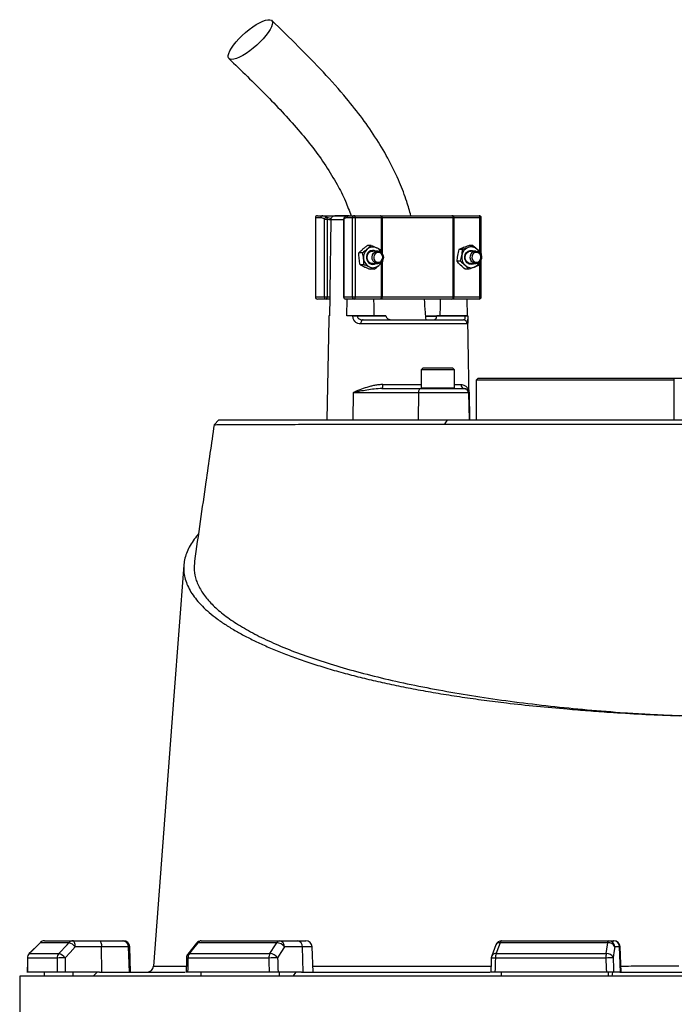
# Model space of a CAD drawing. Header units: millimetres. Extents: x 2367 to 4505, y 961 to 6343.
# Tile 9 of 11: x 2767 to 3395, y 4902 to 5847. Entities that reach past the tile are written whole.
import ezdxf

# ---------------------------------------------------------------- set-up
doc = ezdxf.new("R2010")
doc.units = ezdxf.units.MM
doc.header["$LTSCALE"] = 2

msp = doc.modelspace()

# ---------------------------------------------------------------- linework, layer by layer
at = {"color": 7, "linetype": 'Continuous', "lineweight": 25}
for p, q in [((3050.62, 5657.16), (3050.62, 5581.16)), ((3050.81, 5657.16), (3050.81, 5581.16)), ((3055.92, 5657.16), (3050.81, 5657.16)), ((3052.62, 5659.16), (3057.73, 5659.16)), ((3057.73, 5659.16), (3083.01, 5659.16)), ((3059.26, 5581.16), (3059.26, 5655.76)), ((3059.26, 5655.76), (3061.92, 5655.76)), ((3061.92, 5655.76), (3061.92, 5581.16)), ((3065.62, 5655.22), (3065.61, 5654.81)), ((3082.58, 5659.15), (3069.43, 5659.15)), ((3077.67, 5655.76), (3077.67, 5581.16)), ((3077.85, 5655.76), (3077.85, 5581.16)), ((3086.31, 5657.16), (3081.19, 5657.16)), ((3083.01, 5659.16), (3088.12, 5659.16)), ((3088.96, 5657.16), (3086.31, 5657.16)), ((3086.31, 5581.16), (3086.31, 5657.16)), ((3088.12, 5659.16), (3113.21, 5659.16)), ((3088.96, 5657.16), (3088.96, 5581.16)), ((3114.06, 5657.16), (3088.96, 5657.16)), ((3113.21, 5659.16), (3114.4, 5659.16)), ((3114.65, 5657.16), (3114.06, 5657.16)), ((3114.4, 5659.16), (3181.63, 5659.16)), ((3182.99, 5657.16), (3114.65, 5657.16)), ((3181.63, 5659.16), (3182.66, 5659.16)), ((3182.66, 5659.16), (3207.75, 5659.16)), ((3182.99, 5581.16), (3182.99, 5657.16)), ((3183.51, 5657.16), (3182.99, 5657.16)), ((3183.51, 5657.16), (3183.51, 5581.16)), ((3208.6, 5657.16), (3183.51, 5657.16)), ((3209.75, 5623.01), (3209.75, 5657.16)), ((3095.81, 5623.52), (3092.34, 5623.52)), ((3104.08, 5630.6), (3100.61, 5630.6)), ((3110.43, 5625.16), (3105.69, 5625.16)), ((3113.77, 5626.24), (3114.4, 5623.19)), ((3191.83, 5626.69), (3188.36, 5626.69)), ((3201.71, 5630.5), (3198.23, 5630.5)), ((3204.69, 5625.16), (3199.94, 5625.16)), ((3209.64, 5622.97), (3209.52, 5621.85)), ((3189.88, 5615.35), (3186.41, 5615.35)), ((3208.49, 5614.91), (3207.69, 5611.62)), ((3209.75, 5581.16), (3209.75, 5616.97)), ((3097.23, 5612.08), (3093.76, 5612.08)), ((3106.92, 5607.72), (3103.45, 5607.72)), ((3105.69, 5613.16), (3110.43, 5613.16)), ((3197.81, 5607.81), (3194.34, 5607.81)), ((3199.94, 5613.16), (3204.69, 5613.16)), ((3050.81, 5581.16), (3059.26, 5581.16)), ((3061.07, 5579.16), (3052.62, 5579.16)), ((3059.26, 5581.16), (3061.92, 5581.16)), ((3064.35, 5579.16), (3061.07, 5579.16)), ((3061.92, 5581.16), (3064.39, 5581.16)), ((3064.39, 5581.16), (3064.09, 5563.16)), ((3077.85, 5581.16), (3086.31, 5581.16)), ((3088.12, 5579.16), (3079.67, 5579.16)), ((3080.99, 5563.16), (3081.26, 5579.16)), ((3086.31, 5581.16), (3088.96, 5581.16)), ((3113.21, 5579.16), (3088.12, 5579.16)), ((3088.96, 5581.16), (3114.06, 5581.16)), ((3114.4, 5579.16), (3113.21, 5579.16)), ((3114.06, 5581.16), (3114.65, 5581.16)), ((3181.63, 5579.16), (3114.4, 5579.16)), ((3114.65, 5581.16), (3182.99, 5581.16)), ((3182.66, 5579.16), (3181.63, 5579.16)), ((3207.75, 5579.16), (3182.66, 5579.16)), ((3182.99, 5581.16), (3183.51, 5581.16)), ((3183.51, 5581.16), (3208.6, 5581.16)), ((3196.02, 5579.16), (3196.28, 5563.16)), ((3063.45, 5559.87), (3061.76, 5463.16)), ((3063.52, 5563.16), (3063.51, 5563.09)), ((3064.09, 5563.16), (3063.52, 5563.16)), ((3086.6, 5563.16), (3080.99, 5563.16)), ((3086.6, 5563.09), (3086.6, 5563.16)), ((3090.91, 5563.16), (3090.91, 5563.09)), ((3118.32, 5563.16), (3090.91, 5563.16)), ((3090.91, 5563.09), (3118.33, 5563.09)), ((3096.36, 5559.16), (3192.47, 5559.16)), ((3118.32, 5563.16), (3118.33, 5563.09)), ((3137.75, 5559.41), (3137.75, 5559.16)), ((3143, 5559.16), (3143, 5559.41)), ((3152.25, 5559.16), (3152.25, 5559.41)), ((3152.46, 5559.41), (3152.46, 5559.16)), ((3167.03, 5562.42), (3156.79, 5562.42)), ((3157.69, 5559.16), (3157.69, 5559.41)), ((3159.04, 5559.41), (3159.04, 5559.16)), ((3162.06, 5559.41), (3162.06, 5559.16)), ((3163.39, 5559.16), (3163.39, 5559.41)), ((3167.13, 5563.09), (3167.13, 5563.16)), ((3194.55, 5563.16), (3167.13, 5563.16)), ((3167.13, 5563.09), (3194.55, 5563.09)), ((3167.51, 5559.16), (3167.51, 5559.41)), ((3194.55, 5563.09), (3194.55, 5563.16)), ((3196.86, 5563.09), (3196.85, 5563.16)), ((3198.61, 5463.16), (3196.92, 5559.87)), ((3196.44, 5555.23), (3094.21, 5555.23)), ((3154.22, 5513.16), (3152.22, 5511.16)), ((3152.22, 5511.16), (3152.22, 5493.96)), ((3184.22, 5511.16), (3152.22, 5511.16)), ((3154.22, 5513.16), (3182.22, 5513.16)), ((3184.22, 5511.16), (3182.22, 5513.16)), ((3184.22, 5493.96), (3184.22, 5511.16)), ((3206.94, 5503.16), (3204.94, 5501.16)), ((3204.94, 5501.16), (3204.94, 5463.16)), ((3394.94, 5501.16), (3204.94, 5501.16)), ((3206.94, 5503.16), (3394.94, 5503.16)), ((3394.94, 5463.16), (3394.94, 5503.16)), ((3394.94, 5503.16), (3434.94, 5503.16)), ((3114.55, 5493.16), (3152.02, 5493.16)), ((3152.02, 5493.16), (3193.63, 5493.16)), ((3193.63, 5493.16), (3193.94, 5493.16)), ((3086.83, 5489.23), (3086.54, 5463.16)), ((3149.47, 5489.23), (3086.83, 5489.23)), ((3149.47, 5489.23), (3149.17, 5463.16)), ((3197.63, 5489.23), (3149.47, 5489.23)), ((3197.63, 5489.23), (3198.08, 5463.16)), ((3198.15, 5489.23), (3197.63, 5489.23)), ((3198.15, 5489.23), (3198.6, 5463.16)), ((2958.1, 5463.16), (2953.47, 5458.53)), ((2958.1, 5463.16), (3177.37, 5463.16)), ((3174.99, 5459.07), (3177.37, 5463.16)), ((3177.37, 5463.16), (3425.51, 5463.16)), ((2786.47, 4961.38), (2776.07, 4950.89)), ((2814.21, 4961.4), (2786.55, 4961.4)), ((2790.72, 4963.16), (2818.21, 4963.16)), ((2818.21, 4963.16), (2843.45, 4963.16)), ((2843.45, 4963.16), (2865.48, 4963.16)), ((2865.48, 4963.16), (2866.53, 4963.16)), ((3013.55, 4961.4), (2937.99, 4961.4)), ((2941.21, 4963.16), (3016.31, 4963.16)), ((3016.31, 4963.16), (3033.58, 4963.16)), ((3033.58, 4963.16), (3041.58, 4963.16)), ((3331.17, 4961.4), (3227.94, 4961.4)), ((3229.36, 4963.16), (3331.94, 4963.16)), ((3331.94, 4963.16), (3336.61, 4963.16)), ((3336.61, 4963.16), (3337.13, 4963.16)), ((2845.5, 4957.37), (2820.26, 4957.37)), ((2845.79, 4933.16), (2845.5, 4957.37)), ((2871.39, 4957.37), (2845.5, 4957.37)), ((2872.22, 4933.16), (2871.39, 4957.37)), ((2873.37, 4933.16), (2872.52, 4957.37)), ((2936.51, 4960.87), (2928.24, 4950.38)), ((3038.17, 4957.37), (3020.9, 4957.37)), ((3038.82, 4933.16), (3038.17, 4957.37)), ((3048.42, 4933.16), (3047.58, 4957.37)), ((3223.74, 4959.26), (3219.81, 4948.77)), ((3342.51, 4957.37), (3337.85, 4957.37)), ((3343.34, 4933.16), (3342.51, 4957.37)), ((3343.97, 4933.16), (3343.12, 4957.37)), ((2802.82, 4946.67), (2774.43, 4946.67)), ((2776.16, 4950.92), (2804.48, 4950.92)), ((3005.96, 4946.67), (2928.38, 4946.67)), ((2929.72, 4950.92), (3007.1, 4950.92)), ((3329.39, 4946.67), (3223.42, 4946.67)), ((3224.01, 4950.92), (3329.71, 4950.92)), ((2802.98, 4933.16), (2774.34, 4933.16)), ((2790.72, 4929.16), (2790.72, 4933.16)), ((2843.56, 4933.16), (2810.69, 4933.16)), ((2818.21, 4929.16), (2818.21, 4933.16)), ((2837.49, 4929.16), (2841.25, 4933.16)), ((2843.56, 4933.16), (2925.82, 4933.16)), ((2895.49, 4938.71), (2895.49, 4938.71)), ((3006.32, 4933.16), (2928.07, 4933.16)), ((2941.21, 4929.16), (2941.21, 4933.16)), ((3037.29, 4933.16), (3014.81, 4933.16)), ((3016.31, 4929.16), (3016.31, 4933.16)), ((3029.5, 4929.16), (3032.07, 4933.16)), ((3037.29, 4933.16), (3218.34, 4933.16)), ((3329.86, 4933.16), (3222.97, 4933.16)), ((3229.36, 4929.16), (3229.36, 4933.16)), ((3331.94, 4929.16), (3331.94, 4933.16)), ((3335.5, 4929.16), (3336.2, 4933.16)), ((3342.93, 4933.16), (3336.86, 4933.16)), ((3342.93, 4933.16), (3566.96, 4933.16)), ((2766.94, 4929.16), (2766.94, 4751.1)), ((4142.94, 4929.16), (2766.94, 4929.16))]:
    msp.add_line(p, q, dxfattribs=at)
at = {"color": 8, "linetype": 'Continuous', "lineweight": 25}
for p, q in [((3050.81, 5657.16), (3050.62, 5657.16)), ((3061.7, 5657.6), (3065.85, 5656.39)), ((3077.67, 5655.22), (3065.62, 5655.22)), ((3077.67, 5655.76), (3077.85, 5655.76)), ((3114.06, 5626.27), (3114.06, 5657.16)), ((3114.65, 5657.16), (3114.65, 5622.94)), ((3208.6, 5624.06), (3208.6, 5657.16)), ((3209.75, 5657.16), (3208.6, 5657.16)), ((3114.06, 5581.16), (3114.06, 5613.72)), ((3114.65, 5614.28), (3114.65, 5581.16)), ((3208.6, 5581.16), (3208.6, 5614.99)), ((3050.62, 5581.16), (3050.81, 5581.16)), ((3077.67, 5581.16), (3077.85, 5581.16)), ((3208.6, 5581.16), (3209.75, 5581.16)), ((3156.76, 5563.09), (3167.43, 5563.09)), ((3115.42, 5497.09), (3152.22, 5497.09)), ((3152.22, 5493.96), (3184.22, 5493.96)), ((3184.22, 5497.09), (3190.39, 5497.09)), ((2786.46, 4961.38), (2786.55, 4961.4)), ((2872.52, 4957.37), (2871.39, 4957.37)), ((3047.58, 4957.37), (3038.17, 4957.37)), ((3343.12, 4957.37), (3342.51, 4957.37)), ((2774.33, 4946.71), (2774.43, 4946.67)), ((2776.07, 4950.9), (2776.16, 4950.92))]:
    msp.add_line(p, q, dxfattribs=at)
at = {"color": 7, "linetype": 'Continuous', "lineweight": 25, "flags": 128}
for points in [[(2970.35, 5809.05), (2968.71, 5809.29), (2967.59, 5810.03), (2967, 5811.24), (2966.95, 5812.88), (2967.46, 5814.93), (2968.51, 5817.31), (2970.07, 5819.98), (2972.1, 5822.86), (2974.55, 5825.88), (2977.35, 5828.96), (2980.44, 5832.01), (2983.72, 5834.97), (2987.13, 5837.76), (2990.56, 5840.29), (2993.93, 5842.51), (2997.16, 5844.36), (3000.15, 5845.79), (3002.84, 5846.77), (3005.15, 5847.26), (3007.02, 5847.26), (3008.4, 5846.77), (3009.26, 5845.79), (3009.58, 5844.36), (3009.34, 5842.51), (3008.56, 5840.29), (3007.26, 5837.76), (3005.46, 5834.97), (3003.21, 5832.01), (3000.58, 5828.96), (2997.62, 5825.88), (2994.43, 5822.86), (2991.07, 5819.98), (2987.64, 5817.31), (2984.23, 5814.93), (2980.92, 5812.88), (2977.8, 5811.24), (2974.95, 5810.03), (2972.44, 5809.29), (2970.35, 5809.05)], [(3065.61, 5654.81), (3064.47, 5586.4), (3064.39, 5581.16)], [(3088.96, 5657.16), (3088.95, 5657.55), (3088.9, 5657.92), (3088.82, 5658.27), (3088.72, 5658.57), (3088.59, 5658.82), (3088.44, 5659.01), (3088.28, 5659.12), (3088.12, 5659.16)], [(3114.06, 5657.16), (3114.04, 5657.55), (3113.99, 5657.92), (3113.91, 5658.27), (3113.81, 5658.57), (3113.68, 5658.82), (3113.53, 5659.01), (3113.38, 5659.12), (3113.21, 5659.16)], [(3183.51, 5657.16), (3183.49, 5657.55), (3183.44, 5657.92), (3183.36, 5658.27), (3183.26, 5658.57), (3183.13, 5658.82), (3182.98, 5659.01), (3182.82, 5659.12), (3182.66, 5659.16)], [(3208.6, 5657.16), (3208.58, 5657.55), (3208.53, 5657.92), (3208.45, 5658.27), (3208.35, 5658.57), (3208.22, 5658.82), (3208.07, 5659.01), (3207.92, 5659.12), (3207.75, 5659.16)], [(3105.69, 5613.16), (3104.74, 5613.25), (3102.97, 5613.96), (3101.52, 5615.3), (3100.58, 5617.11), (3100.25, 5619.16), (3100.58, 5621.21), (3101.52, 5623.02), (3102.97, 5624.35), (3104.74, 5625.07), (3105.69, 5625.16)], [(3105, 5619.4), (3105.4, 5621.43), (3106.41, 5623.19), (3107.9, 5624.47), (3109.7, 5625.1), (3111.59, 5625.02), (3113.33, 5624.23), (3114.73, 5622.83), (3115.61, 5620.99), (3115.86, 5618.92), (3115.46, 5616.88), (3114.46, 5615.12), (3112.96, 5613.85), (3111.16, 5613.21), (3109.28, 5613.3), (3107.53, 5614.08), (3106.13, 5615.49), (3105.25, 5617.33), (3105, 5619.4)], [(3106.63, 5619.35), (3106.89, 5617.51), (3107.77, 5615.92), (3109.14, 5614.82), (3110.78, 5614.39), (3112.45, 5614.68), (3113.89, 5615.65), (3114.88, 5617.16), (3115.27, 5618.97), (3115.01, 5620.81), (3114.13, 5622.4), (3112.76, 5623.49), (3111.12, 5623.93), (3109.45, 5623.64), (3108.01, 5622.66), (3107.02, 5621.16), (3106.63, 5619.35)], [(3203.02, 5613.16), (3202.17, 5612.75), (3200.17, 5612.37), (3198.17, 5612.72), (3196.38, 5613.77), (3195, 5615.41), (3194.18, 5617.45), (3194, 5619.68), (3194.48, 5621.85), (3195.58, 5623.73), (3197.17, 5625.11), (3199.09, 5625.85), (3201.11, 5625.86), (3203.02, 5625.16)], [(3199.94, 5613.16), (3199, 5613.25), (3197.22, 5613.96), (3195.78, 5615.3), (3194.83, 5617.11), (3194.5, 5619.16), (3194.83, 5621.21), (3195.78, 5623.02), (3197.22, 5624.35), (3199, 5625.07), (3199.94, 5625.16)], [(3199.28, 5618.55), (3199.41, 5620.63), (3200.19, 5622.53), (3201.5, 5624.02), (3203.2, 5624.93), (3205.08, 5625.14), (3206.91, 5624.63), (3208.47, 5623.46), (3209.58, 5621.77), (3210.1, 5619.77), (3209.96, 5617.69), (3209.19, 5615.79), (3207.87, 5614.3), (3206.17, 5613.39), (3204.29, 5613.17), (3202.46, 5613.68), (3200.9, 5614.85), (3199.79, 5616.54), (3199.28, 5618.55)], [(3200.9, 5618.67), (3201.4, 5616.89), (3202.47, 5615.46), (3203.97, 5614.59), (3205.65, 5614.41), (3207.26, 5614.96), (3208.56, 5616.14), (3209.35, 5617.79), (3209.51, 5619.64), (3209.01, 5621.42), (3207.94, 5622.86), (3206.45, 5623.73), (3204.76, 5623.91), (3203.15, 5623.36), (3201.85, 5622.17), (3201.06, 5620.53), (3200.9, 5618.67)], [(3061.07, 5579.16), (3061.24, 5579.2), (3061.39, 5579.31), (3061.54, 5579.5), (3061.67, 5579.74), (3061.77, 5580.05), (3061.85, 5580.39), (3061.9, 5580.77), (3061.92, 5581.16)], [(3088.12, 5579.16), (3088.28, 5579.2), (3088.44, 5579.31), (3088.59, 5579.5), (3088.72, 5579.74), (3088.82, 5580.05), (3088.9, 5580.39), (3088.95, 5580.77), (3088.96, 5581.16)], [(3107.17, 5563.16), (3107, 5572.69), (3106.88, 5579.16)], [(3113.21, 5579.16), (3113.38, 5579.2), (3113.53, 5579.31), (3113.68, 5579.5), (3113.81, 5579.74), (3113.91, 5580.05), (3113.99, 5580.39), (3114.04, 5580.77), (3114.06, 5581.16)], [(3170.4, 5579.16), (3170.28, 5572.69), (3170.11, 5563.16)], [(3182.66, 5579.16), (3182.82, 5579.2), (3182.98, 5579.31), (3183.13, 5579.5), (3183.26, 5579.74), (3183.36, 5580.05), (3183.44, 5580.39), (3183.49, 5580.77), (3183.51, 5581.16)], [(3207.75, 5579.16), (3207.92, 5579.2), (3208.07, 5579.31), (3208.22, 5579.5), (3208.35, 5579.74), (3208.45, 5580.05), (3208.53, 5580.39), (3208.58, 5580.77), (3208.6, 5581.16)], [(3096.36, 5559.16), (3095.95, 5559.08), (3095.55, 5558.86), (3095.18, 5558.5), (3094.85, 5558.01), (3094.58, 5557.42), (3094.38, 5556.74), (3094.25, 5556), (3094.21, 5555.23)], [(3152.02, 5493.16), (3151.52, 5493.08), (3151.05, 5492.86), (3150.61, 5492.5), (3150.23, 5492.01), (3149.91, 5491.42), (3149.67, 5490.74), (3149.52, 5490), (3149.47, 5489.23)], [(2924.43, 5323.88), (2914.97, 5198.44), (2895.36, 4938.72)], [(2786.55, 4961.4), (2778.14, 4952.92), (2776.16, 4950.92)], [(2804.48, 4950.92), (2812.35, 4959.4), (2814.21, 4961.4)], [(2820.26, 4957.37), (2820.21, 4958.51), (2820.08, 4959.6), (2819.89, 4960.6), (2819.64, 4961.47), (2819.33, 4962.19), (2818.98, 4962.72), (2818.6, 4963.05), (2818.21, 4963.16)], [(2843.45, 4963.16), (2843.84, 4963.05), (2844.22, 4962.72), (2844.57, 4962.19), (2844.88, 4961.47), (2845.13, 4960.6), (2845.33, 4959.6), (2845.45, 4958.51), (2845.5, 4957.37)], [(2937.99, 4961.4), (2931.3, 4952.92), (2929.72, 4950.92)], [(3007.1, 4950.92), (3012.32, 4959.4), (3013.55, 4961.4)], [(3227.94, 4961.4), (3224.76, 4952.92), (3224.01, 4950.92)], [(3329.71, 4950.92), (3330.89, 4959.4), (3331.17, 4961.4)], [(3331.17, 4961.4), (3331.25, 4961.8), (3331.33, 4962.15), (3331.43, 4962.45), (3331.52, 4962.7), (3331.62, 4962.9), (3331.73, 4963.04), (3331.83, 4963.13), (3331.94, 4963.16)], [(2820.26, 4957.37), (2815.29, 4952.01), (2810.53, 4946.88)], [(3020.9, 4957.37), (3017.6, 4952.01), (3014.44, 4946.88)], [(3337.85, 4957.37), (3337.1, 4952.01), (3336.39, 4946.88)], [(2774.33, 4946.71), (2774.31, 4943.26), (2774.24, 4932.9)], [(2926.95, 4946.81), (2926.87, 4943.36), (2926.63, 4933)], [(3219.43, 4946.87), (3219.32, 4943.42), (3218.98, 4933.06)]]:
    msp.add_lwpolyline(points, dxfattribs=at)
at = {"color": 7, "linetype": 'Continuous', "lineweight": 25}
for centre, radius, start, end in [((3052.62, 5657.16), 2, 90, 180), ((3052.72, 5657.25), 1.91, 92.95214, 182.67534), ((3057.83, 5657.25), 1.91, 92.95214, 182.67534), ((3061.41, 5655.44), 2.18, 82.46337, 171.74277), ((3059.7, 5656.43), 2.31, 343.11903, 30.46305), ((3079.67, 5655.76), 2, 130.9851, 180), ((3083.1, 5657.25), 1.91, 92.95214, 182.67534), ((3088.22, 5657.25), 1.91, 92.95214, 182.67534), ((3110.47, 5657.65), 4.21, 353.28108, 21.00592), ((3181.24, 5657.43), 1.78, 351.28039, 77.10755), ((3207.75, 5657.16), 2, 0, 90), ((3107.31, 5619.21), 10.5, 131.67214, 187.73962), ((3105.87, 5619.62), 6.25, 62.44033, 192.77874), ((3105.87, 5620.76), 8.39, 65.85315, 131.34403), ((3105.29, 5619.81), 9.5, 24.53406, 64.99453), ((3200.89, 5619.58), 9.77, 112.55407, 171.51114), ((3200.14, 5620.72), 8.43, 45.54972, 110.83162), ((3199.19, 5619.57), 9.92, 24.9446, 46.26669), ((3106.74, 5618.82), 9.89, 185.89737, 244.32401), ((3105.89, 5618.57), 6.12, 183.09445, 297.96492), ((3104.97, 5618.73), 9.88, 310.86817, 335.06597), ((3201.65, 5619.13), 10.59, 169.71122, 225.45086), ((3199.61, 5618.45), 9.41, 291.91135, 335.6144), ((3105.89, 5617.56), 8.39, 245.85315, 311.34403), ((3200.13, 5617.6), 8.43, 225.54972, 290.83162), ((3052.62, 5581.16), 2, 180, 270), ((3052.72, 5581.07), 1.91, 177.32466, 267.04786), ((3061.17, 5581.07), 1.91, 177.32466, 267.04786), ((3079.67, 5581.16), 2, 180, 270), ((3079.76, 5581.07), 1.91, 177.32466, 267.04786), ((3088.22, 5581.07), 1.91, 177.32466, 267.04786), ((3110.47, 5580.67), 4.21, 338.99408, 6.71892), ((3181.24, 5580.89), 1.78, 282.89245, 8.71961), ((3207.75, 5581.16), 2, 270, 0), ((3088.76, 5392.26), 170.84, 89.27819, 90.72181), ((3192.46, 5555.18), 3.98, 0.75453, 89.76371), ((3195.7, 5523.06), 40.04, 88.34797, 91.65203), ((3110.28, 5496.17), 5.23, 324.85873, 10.16071), ((3153.02, 5493.96), 0.8, 180, 270), ((3183.42, 5493.96), 0.8, 270, 0), ((3194.17, 5496.94), 3.79, 177.71317, 266.46523), ((3193.63, 5489.16), 4, 0.99939, 89.99942), ((2790.72, 4957.16), 6, 90, 135.25313), ((2790.73, 4957.31), 5.85, 90.08561, 135.6015), ((2818.24, 4957.66), 5.5, 90.31962, 137.1257), ((2810.89, 4949.86), 12.01, 38.6888, 73.93179), ((2865.43, 4957.2), 5.95, 1.57585, 89.60772), ((2866.53, 4957.16), 6, 2, 90), ((2941.21, 4957.16), 6, 90, 141.73543), ((2941.36, 4959.05), 4.11, 92.00566, 145.14485), ((3016.54, 4959.76), 3.41, 93.88554, 151.18244), ((3013.15, 4951.95), 9.46, 34.93443, 87.54405), ((3015.54, 4957.83), 5.38, 355.08211, 81.76517), ((3032.81, 4957.83), 5.38, 355.08211, 81.76517), ((3041.58, 4957.16), 6, 2, 90), ((3229.36, 4957.16), 6, 90, 159.44647), ((3230.05, 4961.15), 2.12, 108.97665, 173.2704), ((3331.87, 4955.02), 6.42, 21.48071, 96.25708), ((3331.9, 4957.21), 5.95, 1.54472, 89.57848), ((3336.56, 4957.21), 5.95, 1.54472, 89.57848), ((3337.13, 4957.16), 6, 2, 90), ((2780.33, 4946.67), 6, 135.25395, 179.63698), ((2780.48, 4946.68), 6.05, 135.59323, 180.08081), ((2809.01, 4946.7), 6.19, 137.08569, 180.26871), ((2809.61, 4838.8), 108.09, 89.5133, 93.60013), ((2801.15, 4939.37), 12.02, 38.69679, 73.91555), ((2932.94, 4946.67), 6, 141.73621, 178.702), ((2935.43, 4946.78), 7.05, 144.12478, 180.88663), ((3013.86, 4946.82), 7.91, 148.82602, 181.08798), ((3015.54, 4730.37), 216.51, 90.29016, 92.53673), ((3006.69, 4941.47), 9.46, 34.93737, 87.52699), ((3225.43, 4946.67), 6, 159.44696, 178.11512), ((3237.36, 4946.9), 13.94, 163.27355, 180.94628), ((3354.44, 4946.92), 25.05, 170.83081, 180.57347), ((3344.95, 4543.94), 403.03, 91.21757, 92.21229), ((3330.41, 4944.53), 6.42, 21.4781, 96.23861), ((2889.38, 4939.16), 6, 270.09908, 355.91294)]:
    msp.add_arc(centre, radius, start, end, dxfattribs=at)
at = {"color": 8, "linetype": 'Continuous', "lineweight": 25}
for centre, radius, start, end in [((3079.46, 5656.06), 1.63, 133.5963, 190.8042), ((2937.75, 4959.71), 1.71, 82.127, 137.00451), ((3227.35, 4957.37), 4.07, 81.58497, 152.40731), ((2928.26, 4953.08), 6.41, 258.13757, 271.02514), ((2929.48, 4949.22), 1.71, 82.16666, 136.96474), ((3225.24, 5023.87), 77.22, 265.68645, 268.65029), ((3223.41, 4946.89), 4.07, 81.61821, 152.31454)]:
    msp.add_arc(centre, radius, start, end, dxfattribs=at)
at = {"color": 7, "linetype": 'Continuous', "lineweight": 25}
for centre, major_axis, ratio, start_param, end_param in [((3454.94, 4791.24), (120.31, 19644.47), 0.03469, 1.563096, 1.563784), ((3454.94, 4791.24), (-236.94, 19644.47), 0.033097, 1.562485, 1.563173), ((3457, 4791.45), (-234.88, 19644.47), 0.03281, 1.562491, 1.56319), ((3454.94, 4791.24), (445.13, 19644.47), 0.026971, 1.563495, 1.564183), ((3454.94, 4791.24), (-530.37, 19644.47), 0.022626, 1.562273, 1.562961), ((3459.54, 4791.45), (-525.77, 19644.47), 0.022431, 1.562283, 1.562982), ((3454.94, 4791.24), (650.36, 19644.47), 0.012035, 1.563282, 1.56397), ((3454.94, 4791.24), (-681.51, 19644.47), 0.00611, 1.562672, 1.56336), ((3460.85, 4791.45), (-675.6, 19644.47), 0.006057, 1.562675, 1.563374)]:
    msp.add_ellipse(centre, major_axis=major_axis, ratio=ratio, start_param=start_param, end_param=end_param, dxfattribs=at)
for points, knots in [([(3142.3, 5659.16), (3141.04, 5663.69), (3138.04, 5674.55), (3131.19, 5692.24), (3121.61, 5712.25), (3109.62, 5732.73), (3095.88, 5752.69), (3078.84, 5774.26), (3058.23, 5797.25), (3034.06, 5821.92), (3017.31, 5838.19), (3008.78, 5846.47)], [0, 0, 0, 0, 0.058949, 0.14111, 0.238657, 0.339873, 0.44357, 0.549598, 0.694805, 0.844557, 1, 1, 1, 1]), ([(2967.71, 5809.9), (2973.61, 5804.2), (2985.29, 5792.91), (3002.41, 5775.97), (3018.74, 5759.05), (3034.04, 5742.04), (3048.08, 5724.85), (3060.68, 5707.37), (3071.14, 5690.2), (3079.31, 5674.2), (3083.15, 5663.86), (3084.9, 5659.16)], [0, 0, 0, 0, 0.129604, 0.256426, 0.379868, 0.499476, 0.61491, 0.726074, 0.833202, 0.924146, 1, 1, 1, 1]), ([(3059.26, 5655.76), (3058.72, 5656.22), (3058.17, 5656.57), (3057.06, 5657.04), (3056.49, 5657.16), (3055.92, 5657.16)], [0, 0, 0, 0, 0.5, 0.5, 1, 1, 1, 1]), ([(3057.73, 5659.16), (3058.41, 5659.16), (3059.08, 5659.03), (3060.41, 5658.5), (3061.06, 5658.12), (3061.7, 5657.6)], [0, 0, 0, 0, 0.5, 0.5, 1, 1, 1, 1]), ([(3065.62, 5655.22), (3065.62, 5655.49), (3065.65, 5655.77), (3065.76, 5656.29), (3065.84, 5656.54), (3066.16, 5657.28), (3066.46, 5657.72), (3067.01, 5658.26), (3067.2, 5658.41), (3067.62, 5658.69), (3067.85, 5658.8), (3068.54, 5659.08), (3069.03, 5659.16), (3069.52, 5659.15)], [0, 0, 0, 0, 0.125, 0.125, 0.25, 0.25, 0.5, 0.5, 0.625, 0.625, 0.75, 0.75, 1, 1, 1, 1]), ([(3081.19, 5657.16), (3080.62, 5657.16), (3080.05, 5657.04), (3078.94, 5656.57), (3078.39, 5656.22), (3077.85, 5655.76)], [0, 0, 0, 0, 0.5, 0.5, 1, 1, 1, 1]), ([(3082.98, 5659.14), (3082.9, 5659.14), (3082.17, 5659.2), (3080.8, 5658.81), (3079.34, 5658.13), (3078.6, 5657.42), (3078.38, 5657.21)], [0, 0, 0, 0, 0.050093, 0.43798, 0.830713, 1, 1, 1, 1]), ([(3092.67, 5617.8), (3092.55, 5618.77), (3092.47, 5619.75), (3092.36, 5621.66), (3092.34, 5622.6), (3092.34, 5623.52)], [0, 0, 0, 0, 0.5, 0.5, 1, 1, 1, 1]), ([(3100.32, 5627.06), (3099.97, 5626.76), (3099.61, 5626.46), (3098.88, 5625.86), (3098.51, 5625.56), (3097.38, 5624.68), (3096.6, 5624.1), (3095.81, 5623.52)], [0, 0, 0, 0, 0.25, 0.25, 0.5, 0.5, 1, 1, 1, 1]), ([(3096.9, 5617.8), (3096.78, 5618.77), (3096.62, 5619.75), (3096.25, 5621.66), (3096.04, 5622.6), (3095.81, 5623.52)], [0, 0, 0, 0, 0.5, 0.5, 1, 1, 1, 1]), ([(3096.1, 5627.06), (3096.45, 5627.36), (3096.81, 5627.66), (3097.54, 5628.26), (3097.91, 5628.55), (3099.04, 5629.44), (3099.82, 5630.02), (3100.61, 5630.6)], [0, 0, 0, 0, 0.25, 0.25, 0.5, 0.5, 1, 1, 1, 1]), ([(3109.3, 5628.42), (3109.71, 5628.23), (3110.12, 5628.05), (3110.9, 5627.68), (3111.28, 5627.5), (3112.39, 5626.95), (3113.09, 5626.59), (3113.77, 5626.24)], [0, 0, 0, 0, 0.25, 0.25, 0.5, 0.5, 1, 1, 1, 1]), ([(3192.92, 5628.6), (3192.08, 5628.28), (3191.27, 5627.95), (3189.75, 5627.31), (3189.04, 5627), (3188.36, 5626.69)], [0, 0, 0, 0, 0.5, 0.5, 1, 1, 1, 1]), ([(3191.23, 5621.02), (3191.31, 5621.5), (3191.39, 5621.99), (3191.52, 5622.94), (3191.57, 5623.42), (3191.72, 5624.83), (3191.78, 5625.77), (3191.83, 5626.69)], [0, 0, 0, 0, 0.25, 0.25, 0.5, 0.5, 1, 1, 1, 1]), ([(3197.14, 5628.6), (3196.31, 5628.28), (3195.42, 5627.95), (3193.64, 5627.31), (3192.74, 5627), (3191.83, 5626.69)], [0, 0, 0, 0, 0.5, 0.5, 1, 1, 1, 1]), ([(3198.23, 5630.5), (3197.32, 5630.19), (3196.4, 5629.88), (3194.62, 5629.24), (3193.75, 5628.92), (3192.92, 5628.6)], [0, 0, 0, 0, 0.5, 0.5, 1, 1, 1, 1]), ([(3201.71, 5630.5), (3201.02, 5630.19), (3200.29, 5629.88), (3198.77, 5629.24), (3197.98, 5628.92), (3197.14, 5628.6)], [0, 0, 0, 0, 0.5, 0.5, 1, 1, 1, 1]), ([(3206.05, 5626.74), (3205.71, 5627.06), (3205.36, 5627.38), (3204.66, 5628.01), (3204.3, 5628.33), (3203.21, 5629.27), (3202.47, 5629.89), (3201.71, 5630.5)], [0, 0, 0, 0, 0.25, 0.25, 0.5, 0.5, 1, 1, 1, 1]), ([(3093.76, 5612.08), (3093.53, 5613.01), (3093.32, 5613.96), (3092.95, 5615.87), (3092.79, 5616.83), (3092.67, 5617.8)], [0, 0, 0, 0, 0.5, 0.5, 1, 1, 1, 1]), ([(3097.23, 5612.08), (3097.23, 5613.01), (3097.21, 5613.96), (3097.1, 5615.87), (3097.02, 5616.83), (3096.9, 5617.8)], [0, 0, 0, 0, 0.5, 0.5, 1, 1, 1, 1]), ([(3111.43, 5611.26), (3111.78, 5611.56), (3112.13, 5611.86), (3112.79, 5612.46), (3113.11, 5612.75), (3114.05, 5613.64), (3114.63, 5614.22), (3115.19, 5614.8)], [0, 0, 0, 0, 0.25, 0.25, 0.5, 0.5, 1, 1, 1, 1]), ([(3115.16, 5616.22), (3115.17, 5616.17), (3115.2, 5615.68), (3115.2, 5615.22), (3115.19, 5614.8)], [0, 0, 0, 0, 0.106367, 1, 1, 1, 1]), ([(3187, 5621.02), (3186.92, 5620.54), (3186.85, 5620.06), (3186.72, 5619.1), (3186.66, 5618.62), (3186.52, 5617.21), (3186.45, 5616.27), (3186.41, 5615.35)], [0, 0, 0, 0, 0.25, 0.25, 0.5, 0.5, 1, 1, 1, 1]), ([(3189.99, 5611.58), (3189.66, 5611.9), (3189.33, 5612.22), (3188.69, 5612.86), (3188.39, 5613.17), (3187.5, 5614.11), (3186.94, 5614.73), (3186.41, 5615.35)], [0, 0, 0, 0, 0.25, 0.25, 0.5, 0.5, 1, 1, 1, 1]), ([(3102.45, 5609.9), (3102.04, 5610.08), (3101.62, 5610.27), (3100.77, 5610.64), (3100.34, 5610.82), (3099.03, 5611.37), (3098.14, 5611.72), (3097.23, 5612.08)], [0, 0, 0, 0, 0.25, 0.25, 0.5, 0.5, 1, 1, 1, 1]), ([(3098.23, 5609.9), (3098.64, 5609.71), (3099.06, 5609.53), (3099.91, 5609.16), (3100.34, 5608.98), (3101.65, 5608.43), (3102.55, 5608.07), (3103.45, 5607.72)], [0, 0, 0, 0, 0.25, 0.25, 0.5, 0.5, 1, 1, 1, 1]), ([(3194.22, 5611.58), (3194.56, 5611.26), (3194.89, 5610.94), (3195.52, 5610.3), (3195.83, 5609.99), (3196.72, 5609.05), (3197.28, 5608.43), (3197.81, 5607.81)], [0, 0, 0, 0, 0.25, 0.25, 0.5, 0.5, 1, 1, 1, 1]), ([(3203.13, 5609.72), (3202.29, 5609.4), (3201.41, 5609.07), (3199.63, 5608.43), (3198.72, 5608.12), (3197.81, 5607.81)], [0, 0, 0, 0, 0.5, 0.5, 1, 1, 1, 1]), ([(3207.69, 5611.62), (3207, 5611.31), (3206.27, 5611), (3204.75, 5610.36), (3203.96, 5610.04), (3203.13, 5609.72)], [0, 0, 0, 0, 0.5, 0.5, 1, 1, 1, 1]), ([(3156.83, 5559.16), (3156.66, 5561.57), (3156.19, 5568.24), (3155.61, 5574.9), (3155.25, 5579.16)], [0, 0, 0, 0, 0.360853, 1, 1, 1, 1]), ([(3063.51, 5563.09), (3063.5, 5562.23), (3063.47, 5561.07), (3063.46, 5560.12), (3063.45, 5559.87)], [0, 0, 0, 0, 0.733208, 1, 1, 1, 1]), ([(3086.6, 5563.16), (3086.9, 5563.16), (3087.22, 5563.16), (3087.92, 5563.16), (3088.29, 5563.16), (3089.04, 5563.16), (3089.43, 5563.16), (3090.19, 5563.16), (3090.56, 5563.16), (3090.91, 5563.16)], [0, 0, 0, 0, 0.25, 0.25, 0.5, 0.5, 0.75, 0.75, 1, 1, 1, 1]), ([(3094.21, 5555.23), (3093.23, 5555.23), (3092.3, 5555.38), (3090.95, 5555.88), (3090.52, 5556.09), (3089.71, 5556.59), (3089.33, 5556.88), (3088.79, 5557.4), (3088.61, 5557.58), (3088.28, 5557.97), (3088.13, 5558.17), (3087.7, 5558.81), (3087.45, 5559.28), (3087.03, 5560.29), (3086.87, 5560.82), (3086.66, 5561.93), (3086.6, 5562.51), (3086.6, 5563.09)], [0, 0, 0, 0, 0.25, 0.25, 0.375, 0.375, 0.5, 0.5, 0.5625, 0.5625, 0.625, 0.625, 0.75, 0.75, 0.875, 0.875, 1, 1, 1, 1]), ([(3090.91, 5563.09), (3090.9, 5562.76), (3090.95, 5562.44), (3091.13, 5561.83), (3091.27, 5561.53), (3091.61, 5561), (3091.81, 5560.77), (3092.27, 5560.35), (3092.52, 5560.16), (3093.05, 5559.85), (3093.33, 5559.72), (3093.9, 5559.51), (3094.2, 5559.42), (3095.11, 5559.22), (3095.73, 5559.16), (3096.36, 5559.16)], [0, 0, 0, 0, 0.125, 0.125, 0.25, 0.25, 0.375, 0.375, 0.5, 0.5, 0.625, 0.625, 0.75, 0.75, 1, 1, 1, 1]), ([(3118.52, 5562.42), (3118.6, 5562.11), (3118.74, 5561.81), (3119.08, 5561.27), (3119.3, 5561.02), (3119.99, 5560.38), (3120.55, 5560.05), (3121.71, 5559.57), (3122.33, 5559.41), (3123.58, 5559.2), (3124.21, 5559.16), (3124.85, 5559.16)], [0, 0, 0, 0, 0.125, 0.125, 0.25, 0.25, 0.5, 0.5, 0.75, 0.75, 1, 1, 1, 1]), ([(3163.98, 5559.16), (3164.33, 5559.16), (3164.66, 5559.2), (3165.28, 5559.41), (3165.57, 5559.56), (3165.98, 5559.93), (3166.11, 5560.07), (3166.35, 5560.4), (3166.47, 5560.59), (3166.67, 5561.02), (3166.76, 5561.26), (3166.9, 5561.81), (3166.96, 5562.1), (3166.99, 5562.42)], [0, 0, 0, 0, 0.25, 0.25, 0.5, 0.5, 0.625, 0.625, 0.75, 0.75, 0.875, 0.875, 1, 1, 1, 1]), ([(3192.47, 5559.16), (3192.77, 5559.16), (3193.04, 5559.22), (3193.55, 5559.49), (3193.77, 5559.7), (3194.06, 5560.17), (3194.15, 5560.35), (3194.3, 5560.77), (3194.37, 5561.01), (3194.47, 5561.53), (3194.5, 5561.83), (3194.55, 5562.44), (3194.56, 5562.76), (3194.55, 5563.09)], [0, 0, 0, 0, 0.25, 0.25, 0.5, 0.5, 0.625, 0.625, 0.75, 0.75, 0.875, 0.875, 1, 1, 1, 1]), ([(3194.55, 5563.16), (3194.9, 5563.16), (3195.21, 5563.16), (3195.79, 5563.16), (3196.04, 5563.16), (3196.44, 5563.16), (3196.6, 5563.16), (3196.81, 5563.16), (3196.86, 5563.16), (3196.85, 5563.16)], [0, 0, 0, 0, 0.25, 0.25, 0.5, 0.5, 0.75, 0.75, 1, 1, 1, 1]), ([(3196.86, 5563.09), (3196.87, 5562.23), (3196.9, 5561.07), (3196.91, 5560.12), (3196.92, 5559.87)], [0, 0, 0, 0, 0.733208, 1, 1, 1, 1]), ([(3115.42, 5497.09), (3114.06, 5497.09), (3112.72, 5497.01), (3110.08, 5496.72), (3108.79, 5496.52), (3106.23, 5496.04), (3104.97, 5495.76), (3102.48, 5495.12), (3101.25, 5494.77), (3097.67, 5493.65), (3095.38, 5492.82), (3092.08, 5491.51), (3091, 5491.06), (3089.41, 5490.38), (3088.89, 5490.15), (3088.11, 5489.8), (3087.85, 5489.69), (3087.34, 5489.46), (3087.09, 5489.34), (3086.83, 5489.23)], [0, 0, 0, 0, 0.125, 0.125, 0.25, 0.25, 0.375, 0.375, 0.5, 0.5, 0.75, 0.75, 0.875, 0.875, 0.9375, 0.9375, 0.96875, 0.96875, 1, 1, 1, 1]), ([(3114.55, 5493.16), (3112.04, 5493.16), (3109.58, 5492.99), (3104.77, 5492.5), (3102.4, 5492.17), (3097.78, 5491.42), (3095.53, 5491.01), (3092.21, 5490.36), (3091.12, 5490.13), (3088.96, 5489.68), (3087.89, 5489.46), (3086.83, 5489.23)], [0, 0, 0, 0, 0.25, 0.25, 0.5, 0.5, 0.75, 0.75, 0.875, 0.875, 1, 1, 1, 1]), ([(3190.39, 5497.09), (3191.03, 5497.09), (3191.64, 5497), (3192.76, 5496.72), (3193.28, 5496.52), (3194.71, 5495.79), (3195.5, 5495.14), (3196.46, 5494.03), (3196.74, 5493.63), (3197.23, 5492.81), (3197.43, 5492.38), (3197.77, 5491.5), (3197.9, 5491.06), (3198.03, 5490.38), (3198.07, 5490.15), (3198.12, 5489.69), (3198.14, 5489.46), (3198.15, 5489.23)], [0, 0, 0, 0, 0.125, 0.125, 0.25, 0.25, 0.5, 0.5, 0.625, 0.625, 0.75, 0.75, 0.875, 0.875, 0.9375, 0.9375, 1, 1, 1, 1]), ([(3193.94, 5493.16), (3194.29, 5493.16), (3194.62, 5493.11), (3195.23, 5492.97), (3195.51, 5492.87), (3196.28, 5492.5), (3196.71, 5492.17), (3197.4, 5491.42), (3197.66, 5491.01), (3198.02, 5490.14), (3198.12, 5489.68), (3198.15, 5489.23)], [0, 0, 0, 0, 0.125, 0.125, 0.25, 0.25, 0.5, 0.5, 0.75, 0.75, 1, 1, 1, 1]), ([(2953.44, 5458.5), (2950.83, 5440.24), (2944.59, 5396.55), (2938.26, 5352.87), (2934.58, 5327.46)], [0, 0, 0, 0, 0.418121, 1, 1, 1, 1]), ([(2953.51, 5458.49), (2953.49, 5458.5), (2953.33, 5458.52), (2954.52, 5458.56), (2957.43, 5458.61), (2961.58, 5458.65), (2966.21, 5458.68), (2971.71, 5458.71), (2978.45, 5458.75), (2986.82, 5458.78), (2997.67, 5458.81), (3009.54, 5458.85), (3022.16, 5458.88), (3034.1, 5458.9), (3046.61, 5458.92), (3060.58, 5458.95), (3076.49, 5458.97), (3095.61, 5458.99), (3115.29, 5459.02), (3135.35, 5459.04), (3154.53, 5459.06), (3168.06, 5459.07), (3174.99, 5459.07)], [0, 0, 0, 0, 0.008433, 0.073013, 0.137836, 0.18532, 0.232902, 0.277194, 0.321564, 0.375877, 0.430334, 0.494653, 0.542063, 0.589568, 0.633789, 0.678088, 0.732312, 0.786679, 0.85089, 0.899698, 0.94861, 1, 1, 1, 1]), ([(3174.99, 5459.07), (3193.36, 5459.09), (3212.43, 5459.11), (3251.92, 5459.13), (3272.34, 5459.14), (3298.73, 5459.15), (3304.05, 5459.15), (3312.09, 5459.15), (3314.78, 5459.15), (3320.19, 5459.15), (3322.9, 5459.15), (3336.49, 5459.15), (3347.42, 5459.15), (3369.43, 5459.14), (3380.5, 5459.13), (3397.21, 5459.12), (3402.8, 5459.11), (3411.2, 5459.1), (3414.01, 5459.1), (3419.63, 5459.09), (3422.44, 5459.09), (3425.26, 5459.09)], [0, 0, 0, 0, 0.25, 0.25, 0.5, 0.5, 0.5625, 0.5625, 0.59375, 0.59375, 0.625, 0.625, 0.75, 0.75, 0.875, 0.875, 0.9375, 0.9375, 0.96875, 0.96875, 1, 1, 1, 1]), ([(2938.33, 5353.41), (2937.77, 5352.8), (2935.42, 5350.23), (2932.21, 5345.63), (2928.71, 5339.6), (2926.23, 5333.51), (2924.69, 5327.34), (2924.15, 5321.13), (2924.63, 5314.88), (2926.13, 5308.68), (2928.62, 5302.52), (2932.09, 5296.44), (2936.57, 5290.35), (2942.07, 5284.29), (2948.61, 5278.24), (2956.19, 5272.24), (2964.8, 5266.29), (2974.28, 5260.51), (2984.56, 5254.9), (2995.56, 5249.47), (3007.49, 5244.13), (3020.32, 5238.9), (3034.13, 5233.76), (3048.89, 5228.77), (3064.63, 5223.92), (3080.9, 5219.36), (3097.66, 5215.09), (3114.78, 5211.11), (3132.73, 5207.31), (3151.47, 5203.71), (3171.07, 5200.31), (3191.39, 5197.13), (3212.44, 5194.18), (3236.21, 5191.21), (3262.82, 5188.32), (3289.12, 5185.93), (3312.49, 5184.06), (3336.27, 5182.33), (3363.88, 5180.67), (3386.29, 5179.7), (3398.25, 5179.31), (3399.64, 5179.27)], [0, 0, 0, 0, 0.007844, 0.033317, 0.05879, 0.084615, 0.110441, 0.136628, 0.162816, 0.189122, 0.21488, 0.240752, 0.266623, 0.292872, 0.31912, 0.345753, 0.372387, 0.399142, 0.424795, 0.450554, 0.476314, 0.502446, 0.528578, 0.55511, 0.581642, 0.608317, 0.633227, 0.658269, 0.683311, 0.708802, 0.734293, 0.760243, 0.786194, 0.812289, 0.846247, 0.880208, 0.903099, 0.925988, 0.960714, 0.995433, 1, 1, 1, 1]), ([(2934.72, 5327.46), (2934.44, 5324.62), (2933.82, 5318.51), (2936, 5309.14), (2940.58, 5299.4), (2947.76, 5289.77), (2957.42, 5280.29), (2969.54, 5271), (2984.06, 5261.94), (3000.91, 5253.15), (3020.01, 5244.68), (3041.29, 5236.56), (3064.63, 5228.84), (3089.94, 5221.54), (3117.09, 5214.7), (3145.98, 5208.35), (3176.44, 5202.51), (3208.37, 5197.23), (3241.6, 5192.51), (3276, 5188.4), (3311.34, 5184.86), (3335.58, 5183.02), (3347.71, 5182.11)], [0, 0, 0, 0, 0.043786, 0.094112, 0.14444, 0.194766, 0.245094, 0.295421, 0.345748, 0.396075, 0.446403, 0.496729, 0.547057, 0.597383, 0.647711, 0.698037, 0.748365, 0.798692, 0.849019, 0.899346, 0.949673, 1, 1, 1, 1]), ([(3347.71, 5182.11), (3350.83, 5181.89), (3357.59, 5181.43), (3369.75, 5180.71), (3384.44, 5179.96), (3396.95, 5179.47), (3403.76, 5179.24), (3404.94, 5179.2)], [0.01980077, 0.01980077, 0.01980077, 0.01980077, 0.02502604, 0.03025132, 0.03547659, 0.04070186, 0.04180218, 0.04180218, 0.04180218, 0.04180218]), ([(2810.69, 4933.16), (2810.32, 4933.16), (2809.94, 4933.16), (2809.16, 4933.16), (2808.76, 4933.16), (2807.97, 4933.16), (2807.58, 4933.16), (2806.82, 4933.16), (2806.44, 4933.16), (2805.73, 4933.16), (2805.39, 4933.16), (2804.75, 4933.16), (2804.46, 4933.16), (2803.93, 4933.16), (2803.69, 4933.16), (2803.29, 4933.16), (2803.12, 4933.16), (2802.98, 4933.16)], [0, 0, 0, 0, 0.125, 0.125, 0.25, 0.25, 0.375, 0.375, 0.5, 0.5, 0.625, 0.625, 0.75, 0.75, 0.875, 0.875, 1, 1, 1, 1]), ([(2928.07, 4933.16), (2927.7, 4933.16), (2926.95, 4933.16), (2926.54, 4933.16), (2926.65, 4933.16), (2926.66, 4933.16)], [0, 0, 0, 0, 0.478502, 0.957008, 1, 1, 1, 1]), ([(3014.81, 4933.16), (3014.55, 4933.16), (3014.27, 4933.16), (3013.66, 4933.16), (3013.32, 4933.16), (3012.62, 4933.16), (3012.25, 4933.16), (3011.5, 4933.16), (3011.1, 4933.16), (3010.32, 4933.16), (3009.93, 4933.16), (3009.14, 4933.16), (3008.75, 4933.16), (3008, 4933.16), (3007.64, 4933.16), (3006.95, 4933.16), (3006.62, 4933.16), (3006.32, 4933.16)], [0, 0, 0, 0, 0.125, 0.125, 0.25, 0.25, 0.375, 0.375, 0.5, 0.5, 0.625, 0.625, 0.75, 0.75, 0.875, 0.875, 1, 1, 1, 1]), ([(3222.97, 4933.16), (3222.36, 4933.16), (3221.12, 4933.16), (3219.8, 4933.16), (3219.04, 4933.16), (3219.05, 4933.16), (3219.06, 4933.16)], [0, 0, 0, 0, 0.274616, 0.5492347, 0.8237776, 1, 1, 1, 1]), ([(3336.86, 4933.16), (3336.79, 4933.16), (3336.68, 4933.16), (3336.4, 4933.16), (3336.21, 4933.16), (3335.79, 4933.16), (3335.55, 4933.16), (3335, 4933.16), (3334.69, 4933.16), (3334.05, 4933.16), (3333.71, 4933.16), (3332.98, 4933.16), (3332.6, 4933.16), (3331.83, 4933.16), (3331.44, 4933.16), (3330.65, 4933.16), (3330.25, 4933.16), (3329.86, 4933.16)], [0, 0, 0, 0, 0.125, 0.125, 0.25, 0.25, 0.375, 0.375, 0.5, 0.5, 0.625, 0.625, 0.75, 0.75, 0.875, 0.875, 1, 1, 1, 1])]:
    msp.add_open_spline(points, degree=3, knots=knots, dxfattribs=at)
for points in [[(3065.61, 5654.81), (3064.39, 5655.16), (3063.16, 5655.48), (3061.92, 5655.76)], [(3092.34, 5623.52), (3093.46, 5624.68), (3094.69, 5625.85), (3096.1, 5627.06)], [(3104.08, 5630.6), (3102.96, 5629.44), (3101.73, 5628.27), (3100.32, 5627.06)], [(3104.08, 5630.6), (3105.9, 5629.88), (3107.65, 5629.16), (3109.3, 5628.42)], [(3188.36, 5626.69), (3187.81, 5624.84), (3187.34, 5622.95), (3187, 5621.02)], [(3209.64, 5622.97), (3208.57, 5624.2), (3207.4, 5625.45), (3206.05, 5626.74)], [(3189.88, 5615.35), (3190.43, 5617.2), (3190.9, 5619.09), (3191.23, 5621.02)], [(3189.88, 5615.35), (3191.41, 5614.12), (3192.87, 5612.86), (3194.22, 5611.58)], [(3093.76, 5612.08), (3095.12, 5611.37), (3096.58, 5610.64), (3098.23, 5609.9)], [(3106.92, 5607.72), (3105.57, 5608.43), (3104.11, 5609.16), (3102.45, 5609.9)], [(3106.92, 5607.72), (3108.5, 5608.88), (3110.02, 5610.05), (3111.43, 5611.26)], [(3194.34, 5607.81), (3192.81, 5609.05), (3191.35, 5610.3), (3189.99, 5611.58)], [(3118.33, 5563.09), (3118.34, 5562.85), (3118.41, 5562.62), (3118.52, 5562.42)], [(3167.13, 5563.09), (3167.12, 5562.85), (3167.07, 5562.62), (3166.99, 5562.42)]]:
    msp.add_open_spline(points, degree=3, dxfattribs=at)
at = {"color": 8, "linetype": 'Continuous', "lineweight": 25}
for points, knots in [([(3196.92, 5559.87), (3196.92, 5559.39), (3196.95, 5558.13), (3196.93, 5556.64), (3196.79, 5555.44), (3196.56, 5555.3), (3196.44, 5555.23)], [0, 0, 0, 0, 0.156853, 0.412559, 0.693103, 1, 1, 1, 1]), ([(2895.49, 4938.71), (2895.48, 4938.71), (2895.43, 4938.71), (2896.46, 4938.71), (2898.45, 4938.71), (2901.46, 4938.71), (2905.45, 4938.71), (2910.45, 4938.71), (2916.53, 4938.71), (2921.97, 4938.7), (2925.72, 4938.71), (2926.76, 4938.71)], [0, 0, 0, 0, 0.071164, 0.194863, 0.318991, 0.443334, 0.569246, 0.695382, 0.823121, 0.951094, 1, 1, 1, 1]), ([(3048.22, 4938.78), (3054.97, 4938.78), (3068.71, 4938.79), (3090.67, 4938.81), (3113.64, 4938.82), (3137.36, 4938.84), (3162.17, 4938.85), (3188.1, 4938.87), (3207.23, 4938.88), (3217.8, 4938.88), (3219.17, 4938.88)], [0, 0, 0, 0, 0.137317, 0.279534, 0.417741, 0.556054, 0.69426, 0.836482, 0.97882, 1, 1, 1, 1]), ([(3343.76, 4939), (3350.33, 4939.01), (3368.77, 4939.04), (3387.42, 4939.08), (3399.43, 4939.11)], [0, 0, 0, 0, 0.355849, 1, 1, 1, 1])]:
    msp.add_open_spline(points, degree=3, knots=knots, dxfattribs=at)

doc.saveas('drawing.dxf')
